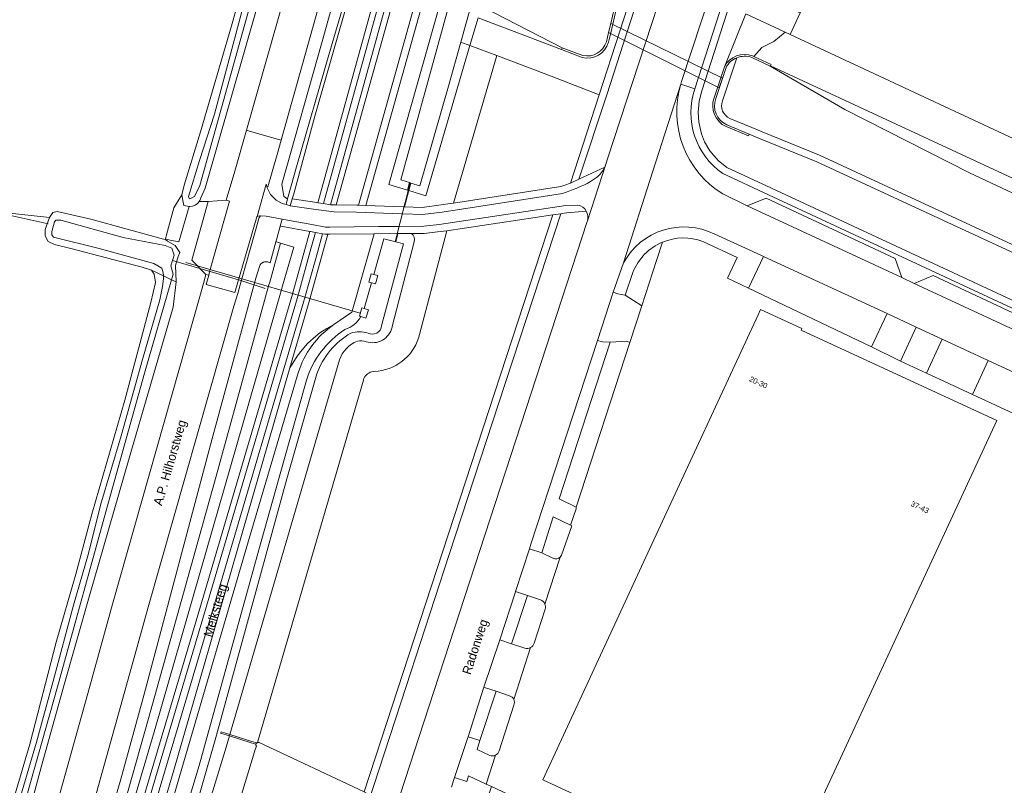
# Model space of a CAD drawing. Header units: metres. Extents: x 151448 to 154749, y 463108 to 465296.
# Tile 96 of 256: x 152185 to 152323, y 464355 to 464462. Entities that reach past the tile are written whole.
import ezdxf
from ezdxf.enums import TextEntityAlignment as Align

# ---------------------------------------------------------------- set-up
doc = ezdxf.new("R2010")
doc.units = ezdxf.units.M
for name, color, linetype, lineweight in [('B-PV-GK-BESCHOEIING-G', 253, 'Continuous', 9), ('B-PV-GK-KADEMUUR-GV', 253, 'Continuous', 9), ('B-PV-GR-BEPLANTING_CULTUUR_BODEMBEDEKKER-GV', 253, 'Continuous', 9), ('B-PV-GR-BEPLANTING_CULTUUR_BOSPLANTSOEN-GV', 253, 'Continuous', 9), ('B-PV-GR-GRAS-GV', 253, 'Continuous', 9), ('B-PV-GR-GROENVOORZIENING-GV', 253, 'Continuous', 9), ('B-PV-IE-TERREINAFSCHEIDING_KUNSTMATIG_MUUR-GV', 253, 'Continuous', 9), ('B-PV-KW-KUNSTWERK_DUIKER-G', 253, 'Continuous', 9), ('B-PV-KW-KUNSTWERK_DUIKER-GV', 253, 'Continuous', 9), ('B-PV-KW-KUNSTWERK_STUW-GV', 253, 'Continuous', 9), ('B-PV-OG-BEBOUWING-GV', 1, 'Continuous', 9), ('B-PV-OG-BEBOUWING-T18', 2, 'Continuous', 9), ('B-PV-OG-TERREIN_BEGROEID-GV', 253, 'Continuous', 9), ('B-PV-OG-TERREIN_ERF-GV', 253, 'Continuous', 9), ('B-PV-OG-TERREIN_OEVER-GV', 253, 'Continuous', 9), ('B-PV-OG-TOPOGRAFIE-T18', 2, 'Continuous', 9), ('B-PV-OG-WATER-GV', 253, 'Continuous', 9), ('B-PV-OG-WATER_SLOOT-GV', 253, 'Continuous', 9), ('B-PV-VH-GESLOTENVERHARDING-GV', 253, 'Continuous', 9), ('B-PV-VH-GESLOTENVERHARDING_ASFALT-GV', 253, 'Continuous', 9), ('B-PV-VH-ONVERHARD_ZAND-GV', 253, 'Continuous', 9), ('B-PV-VH-OPENVERHARDING_BETONSTRAATSTEEN-GV', 253, 'Continuous', 9), ('B-PV-VH-OPENVERHARDING_TEGEL-GV', 253, 'Continuous', 9)]:
    doc.layers.add(name, color=color, linetype=linetype, lineweight=lineweight)
doc.styles.add('Drong', font='txt', dxfattribs={"height": 1.8})

msp = doc.modelspace()

# ---------------------------------------------------------------- linework, layer by layer
at = {"layer": 'B-PV-GK-BESCHOEIING-G', "flags": 128}
for points in [[(152289.968, 464455.548), (152396.611, 464406.058), (152436.751, 464387.284), (152483.336, 464365.871), (152566.746, 464326.864)], [(152352.594, 464416.046), (152336.703, 464423.453), (152296.434, 464442.107), (152288.413, 464445.387), (152286.996, 464445.957)]]:
    msp.add_lwpolyline(points, dxfattribs=at)
at = {"layer": 'B-PV-GK-KADEMUUR-GV'}
for points in [[(152287.459, 464456.909, 0.3793961), (152283.506, 464455.397)], [(152283.737, 464455.299, -0.1770181), (152285.238, 464456.651)], [(152285.238, 464456.651, -0.1865271), (152287.361, 464456.679)], [(152282.067, 464451.045, 0.3930757), (152283.755, 464447.034)], [(152283.855, 464447.264, -0.3936238), (152282.303, 464450.962)]]:
    msp.add_lwpolyline(points, format="xyb", dxfattribs=at)
at = {"layer": 'B-PV-GK-KADEMUUR-GV', "flags": 128}
for points in [[(152287.361, 464456.679), (152289.929, 464455.466), (152289.968, 464455.548), (152290.036, 464455.692), (152287.624, 464456.831), (152287.459, 464456.909)], [(152283.506, 464455.397), (152282.067, 464451.045)], [(152282.303, 464450.962), (152283.737, 464455.299)], [(152283.755, 464447.034), (152286.9, 464445.726), (152286.996, 464445.957), (152283.855, 464447.264)]]:
    msp.add_lwpolyline(points, dxfattribs=at)
at = {"layer": 'B-PV-GR-BEPLANTING_CULTUUR_BODEMBEDEKKER-GV', "flags": 128}
msp.add_lwpolyline([(152308.139, 464414.261), (152310.343, 464419.012), (152306.255, 464420.892), (152304.063, 464416.233)], close=True, dxfattribs=at)
for points in [[(152320.413, 464414.337), (152318.191, 464409.611), (152330.402, 464403.953), (152330.84, 464404.851)], [(152329.61, 464410.088), (152320.413, 464414.337)]]:
    msp.add_lwpolyline(points, dxfattribs=at)
at = {"layer": 'B-PV-GR-BEPLANTING_CULTUUR_BOSPLANTSOEN-GV', "flags": 128}
for points in [[(152229.204, 464436.1), (152232.094, 464436.052), (152232.347, 464436.048), (152250.244, 464500), (152305.262, 464694.162), (152307.293, 464707.156), (152309.94, 464717.612), (152310.936, 464721.307), (152311.877, 464724.797), (152308.355, 464725.967), (152307.21, 464721.719), (152307.791, 464719.836), (152308.171, 464716.641), (152307.907, 464712.757), (152307.304, 464709.742), (152306.245, 464706.413), (152304.413, 464703.235), (152303.426, 464701.33), (152302.211, 464694.06), (152299.388, 464683.202), (152273.885, 464594.142), (152261.272, 464549.337), (152247.115, 464500.151), (152247.073, 464500)], [(152239.473, 464439.201), (152239.203, 464438.137), (152236.572, 464438.956), (152244.41, 464466.621), (152253.599, 464499.875), (152253.634, 464500), (152253.669, 464500.125), (152254.589, 464503.455), (152258.868, 464518.106), (152288.099, 464619.924), (152311.136, 464700.546), (152312.597, 464705.644), (152308.25, 464706.883), (152306.227, 464693.946), (152278.587, 464596.477), (152263.55, 464543.267), (152251.193, 464499.731), (152233.375, 464436.008), (152238.57, 464435.83), (152238.79, 464435.823), (152239.368, 464438.086), (152239.639, 464439.148)], [(152229.204, 464436.1), (152247.073, 464500), (152247.115, 464500.151), (152261.272, 464549.337), (152273.885, 464594.142), (152299.388, 464683.202), (152302.211, 464694.06), (152303.426, 464701.33), (152303.398, 464701.276), (152302.458, 464698.782), (152301.87, 464696.393), (152300.903, 464693.344), (152300.2, 464691.235), (152298.04, 464682.704), (152293.142, 464665.81), (152282.752, 464629.086), (152269.389, 464582.006), (152257.799, 464540.777), (152245.968, 464499.471), (152228.431, 464436.122), (152228.501, 464436.112), (152228.943, 464436.104)], [(152245.603, 464436.351), (152260.624, 464438.656), (152261.183, 464438.845), (152261.963, 464439.137), (152265.993, 464451.449), (152259.281, 464454.083), (152251.67, 464456.952)]]:
    msp.add_lwpolyline(points, close=True, dxfattribs=at)
for points in [[(152250.739, 464534.072), (152226.235, 464448.489), (152223.274, 464437.63), (152223.066, 464436.933), (152226.514, 464436.412), (152226.634, 464436.394), (152244.242, 464500)], [(152218.444, 464360.936), (152233.14, 464354.06), (152244.06, 464387.564), (152259.507, 464434.698), (152244.679, 464432.488), (152240.889, 464417.97)], [(152228.895, 464419.358), (152227.893, 464418.815), (152226.941, 464418.188), (152226.046, 464417.482), (152225.215, 464416.703), (152224.453, 464415.855), (152223.766, 464414.945), (152223.16, 464413.98), (152222.746, 464413.322), (152206.417, 464356.756), (152198.6, 464330.431), (152175.642, 464250.679)], [(152235.098, 464412.874), (152234.492, 464412.823), (152234.169, 464412.764)], [(152148.533, 464154.185), (152149.117, 464156.302), (152151.05, 464162.565), (152156.613, 464181.055), (152160.066, 464192.804), (152166.712, 464214.902), (152169.493, 464224.266), (152172.126, 464233.48), (152176.983, 464250.12), (152198.363, 464325.341), (152207.313, 464356.226), (152217.052, 464389.467), (152223.906, 464412.602)], [(152233.013, 464411.614), (152218.187, 464360.939)], [(152233.401, 464353.938), (152233.14, 464354.06), (152218.444, 464360.936)], [(152218.046, 464360.448), (152217.902, 464359.972), (152217.671, 464359.181), (152211.561, 464339.138), (152205.235, 464318.627), (152219.973, 464313.805), (152232.963, 464353.509), (152233.162, 464353.417)]]:
    msp.add_lwpolyline(points, dxfattribs=at)
at = {"layer": 'B-PV-GR-BEPLANTING_CULTUUR_BOSPLANTSOEN-GV'}
for points in [[(152223.906, 464412.602, -0.1727511), (152228.895, 464419.358)], [(152240.889, 464417.97, -0.3114755), (152235.098, 464412.874)], [(152234.169, 464412.764, 0.2575894), (152233.013, 464411.614)], [(152217.996, 464360.72, 0.2283363), (152218.046, 464360.448)], [(152218.107, 464360.891, 0.1700593), (152217.996, 464360.72)], [(152218.187, 464360.939, 0.0772069), (152218.107, 464360.891)], [(152218.444, 464360.936, 0.2140244), (152218.187, 464360.939)], [(152218.187, 464360.939, -0.2140244), (152218.444, 464360.936)]]:
    msp.add_lwpolyline(points, format="xyb", dxfattribs=at)
at = {"layer": 'B-PV-GR-GRAS-GV', "flags": 128}
for points in [[(152160.363, 464486.216), (152149.04, 464446.497), (152156.008, 464444.44), (152174.797, 464439.44), (152180.535, 464437.943), (152182.835, 464437.041), (152183.25, 464436.161), (152183.124, 464434.974), (152189.098, 464434.347), (152189.604, 464435.05), (152190.194, 464435.179), (152194.89, 464434.097), (152205.044, 464431.305), (152205.342, 464431.251), (152205.361, 464431.329), (152205.496, 464431.896), (152206.525, 464435.689), (152207.645, 464437.5), (152207.938, 464438.837), (152210.219, 464446.321), (152214.587, 464461.101), (152219.72, 464479.361)], [(152182.549, 464347.754), (152186.366, 464360.729), (152190.035, 464374.996), (152192.796, 464384.498), (152195.048, 464392.878), (152199.675, 464408.821), (152203.294, 464422.466), (152203.946, 464425.251), (152203.764, 464426.415), (152203.393, 464426.947), (152202.085, 464427.401), (152192.109, 464429.98), (152189.807, 464430.565), (152188.922, 464430.983), (152188.493, 464431.758), (152188.489, 464432.649), (152189.098, 464434.347), (152183.124, 464434.974)]]:
    msp.add_lwpolyline(points, dxfattribs=at)
at = {"layer": 'B-PV-GR-GROENVOORZIENING-GV', "flags": 128}
for points in [[(152227.828, 464467.593), (152221.499, 464445.122), (152220.938, 464443.131), (152219.671, 464438.606), (152219.503, 464438.675), (152219.547, 464438.463), (152220.042, 464437.527), (152220.839, 464436.774), (152221.639, 464436.289), (152222.2, 464436.129), (152222.253, 464436.322), (152222.416, 464436.914), (152221.875, 464437.272), (152221.607, 464438.97), (152227.246, 464458.908), (152233.404, 464481.004)], [(152189.07, 464321.412), (152199.072, 464355.819), (152202.363, 464367.713), (152211.82, 464403.244), (152217.963, 464425.839), (152218.542, 464427.627), (152218.583, 464427.699), (152218.631, 464427.767), (152218.683, 464427.831), (152218.742, 464427.89), (152218.805, 464427.943), (152218.872, 464427.992), (152218.943, 464428.034), (152219.018, 464428.07), (152219.095, 464428.1), (152219.175, 464428.123), (152219.256, 464428.139), (152219.265, 464428.14), (152219.338, 464428.148), (152219.421, 464428.15), (152219.504, 464428.145), (152219.586, 464428.133), (152219.666, 464428.114), (152219.745, 464428.088), (152219.821, 464428.056), (152219.894, 464428.017), (152219.964, 464427.972), (152220.776, 464430.934), (152220.848, 464431.195), (152221.375, 464433.116), (152221.64, 464434.085), (152219.399, 464434.535), (152218.637, 464434.554), (152218.456, 464434.351), (152215.93, 464425.417), (152215.434, 464423.718), (152214.911, 464421.93), (152203.031, 464380.176), (152199.565, 464367.79), (152191.581, 464339.259)]]:
    msp.add_lwpolyline(points, dxfattribs=at)
at = {"layer": 'B-PV-IE-TERREINAFSCHEIDING_KUNSTMATIG_MUUR-GV', "flags": 128}
for points in [[(152268.092, 464463.469), (152267.607, 464461.426), (152267.313, 464460.189), (152267.006, 464458.898)], [(152267.301, 464458.829), (152267.61, 464460.128), (152267.9, 464461.349), (152268.39, 464463.41)], [(152263.716, 464456.966), (152260.828, 464458.054), (152260.732, 464457.811), (152263.628, 464456.675)]]:
    msp.add_lwpolyline(points, dxfattribs=at)
at = {"layer": 'B-PV-IE-TERREINAFSCHEIDING_KUNSTMATIG_MUUR-GV'}
for points in [[(152263.628, 464456.675, 0.394851), (152267.301, 464458.829)], [(152267.006, 464458.898, -0.3909899), (152263.716, 464456.966)]]:
    msp.add_lwpolyline(points, format="xyb", dxfattribs=at)
at = {"layer": 'B-PV-KW-KUNSTWERK_DUIKER-G', "flags": 128}
for points in [[(152237.461, 464430.948), (152239.556, 464439.174)], [(152182.201, 464434.947), (152188.923, 464433.438)], [(152206.32, 464428.311), (152215.861, 464425.532), (152219.294, 464424.388)], [(152208.171, 464428.035), (152232.577, 464420.97)], [(152214.347, 464362.064), (152213.108, 464362.451), (152213.05, 464362.272), (152214.294, 464361.882)], [(152217.435, 464361.101), (152214.347, 464362.064)], [(152214.294, 464361.882), (152217.343, 464360.925)], [(152217.343, 464360.925), (152217.997, 464360.72)], [(152218.108, 464360.891), (152217.435, 464361.101)]]:
    msp.add_lwpolyline(points, dxfattribs=at)
at = {"layer": 'B-PV-KW-KUNSTWERK_DUIKER-GV', "flags": 128}
msp.add_lwpolyline([(152267.607, 464461.426), (152267.313, 464460.189), (152282.794, 464452.446), (152283.243, 464453.804)], close=True, dxfattribs=at)
at = {"layer": 'B-PV-KW-KUNSTWERK_STUW-GV', "flags": 128}
for points in [[(152234.134, 464425.202), (152234.691, 464425.037), (152235.035, 464426.203), (152234.464, 464426.372), (152234.105, 464426.478), (152233.761, 464425.312)], [(152233.122, 464421.619), (152232.797, 464421.715), (152232.453, 464420.549), (152232.68, 464420.482), (152233.383, 464420.274), (152233.727, 464421.44)]]:
    msp.add_lwpolyline(points, close=True, dxfattribs=at)
at = {"layer": 'B-PV-OG-BEBOUWING-GV', "flags": 128}
for points in [[(152296.573, 464468.207), (152294.537, 464463.833), (152294.115, 464462.926), (152292.71, 464459.91), (152325.395, 464444.691), (152350.621, 464499.003), (152344.983, 464501.622), (152345.823, 464503.431), (152342.047, 464505.185), (152341.206, 464503.377), (152318.006, 464514.155), (152312.409, 464502.109), (152307.935, 464492.477), (152307.885, 464492.5)], [(152273.373, 464388.653), (152258.11, 464355.72), (152291.24, 464340.401), (152298.867, 464356.86), (152306.369, 464373.049), (152321.62, 464405.96), (152294.23, 464418.58), (152294.33, 464418.8), (152288.575, 464421.455), (152288.234, 464420.719)]]:
    msp.add_lwpolyline(points, close=True, dxfattribs=at)
at = {"layer": 'B-PV-OG-TERREIN_BEGROEID-GV', "flags": 128}
for points in [[(152232.9, 464473.14), (152228.076, 464456.719), (152223.735, 464441.726), (152222.416, 464436.914), (152222.253, 464436.322), (152222.2, 464436.129), (152222.778, 464435.965), (152223.066, 464436.933), (152223.274, 464437.63), (152226.235, 464448.489), (152250.739, 464534.072)], [(152266.933, 464441.766), (152267.227, 464442.666), (152293.391, 464522.65), (152296.649, 464532.609), (152293.714, 464533.377), (152290.537, 464523.685), (152283.08, 464501.06), (152267.061, 464451.491), (152263.156, 464439.674), (152266.772, 464441.364)], [(152244.242, 464500), (152226.634, 464436.394), (152227.437, 464436.272), (152245.02, 464499.787)], [(152263.628, 464456.675), (152260.732, 464457.811), (152249.05, 464462.215), (152247.917, 464458.367), (152251.67, 464456.952), (152259.281, 464454.083), (152265.993, 464451.449), (152271.673, 464469.015), (152265.45, 464471.443), (152261.414, 464474.051), (152257.526, 464471.802), (152263.621, 464467.862), (152266.905, 464466.581)], [(152284.556, 464467.809), (152284.299, 464467.658), (152279.388, 464452.325)], [(152283.306, 464440.48), (152289.662, 464437.516), (152384.435, 464393.482), (152458.559, 464359.042), (152483.633, 464347.374), (152557.858, 464312.834), (152568.941, 464307.687), (152571.937, 464313.561), (152578.161, 464327.316), (152577.25, 464327.727), (152568.488, 464309), (152558.28, 464313.741), (152458.981, 464359.949), (152290.084, 464438.423), (152283.842, 464441.334), (152282.652, 464442.305), (152281.476, 464443.651), (152280.73, 464444.909), (152280.302, 464446.035), (152279.919, 464447.648), (152279.836, 464449.03), (152279.971, 464450.61), (152280.348, 464452.045), (152285.095, 464466.864)], [(152268.39, 464463.41), (152267.9, 464461.349), (152267.61, 464460.128), (152267.301, 464458.829)], [(152287.459, 464456.909), (152287.624, 464456.831), (152288.756, 464458.065), (152290.434, 464458.904), (152292.006, 464460.238), (152286.511, 464462.797), (152283.506, 464455.397)], [(152266.772, 464441.364), (152263.156, 464439.674), (152261.963, 464439.137), (152261.183, 464438.845), (152260.624, 464438.656), (152245.603, 464436.351)], [(152264.796, 464439.348), (152265.606, 464439.901)], [(152245.603, 464436.351), (152245.139, 464436.279), (152243.883, 464436.086), (152241.251, 464435.738), (152238.79, 464435.823), (152238.57, 464435.83), (152233.375, 464436.008), (152232.347, 464436.048), (152232.094, 464436.052), (152229.204, 464436.1), (152228.943, 464436.104), (152228.501, 464436.112), (152228.431, 464436.122), (152227.437, 464436.272), (152226.634, 464436.394), (152226.514, 464436.412), (152223.066, 464436.933), (152222.778, 464435.965), (152226.376, 464435.461), (152228.926, 464435.104), (152232.069, 464435.052), (152238.365, 464434.836), (152238.536, 464434.831), (152241.3, 464434.736), (152244.025, 464435.096), (152260.862, 464437.681)], [(152264.195, 464435.209), (152261.454, 464434.988), (152261.112, 464434.934), (152260.615, 464434.862), (152251.964, 464408.423), (152245.01, 464387.252), (152239.01, 464368.796), (152210.838, 464282.669)], [(152263.007, 464436.069), (152261.35, 464435.984), (152243.631, 464433.344), (152241.456, 464433.11), (152238.089, 464433.079), (152237.918, 464433.078), (152236.196, 464433.062), (152235.11, 464433.052), (152228.335, 464432.99), (152227.724, 464432.984), (152225.787, 464433.334), (152222.412, 464433.945), (152221.64, 464434.085), (152221.375, 464433.116), (152221.455, 464433.102), (152225.519, 464432.366), (152225.609, 464432.35), (152226.316, 464432.222), (152227.302, 464432.044), (152227.639, 464431.983), (152228.055, 464431.987), (152228.344, 464431.99), (152234.522, 464432.046), (152237.833, 464432.077), (152238.098, 464432.079), (152239.741, 464432.094), (152241.514, 464432.11), (152243.758, 464432.352), (152244.679, 464432.488), (152259.507, 464434.698), (152260.615, 464434.862), (152261.112, 464434.934), (152261.454, 464434.988), (152264.195, 464435.209)], [(152210.838, 464282.669), (152239.01, 464368.796), (152245.01, 464387.252), (152251.964, 464408.423), (152260.615, 464434.862), (152259.507, 464434.698), (152244.06, 464387.564), (152233.14, 464354.06)], [(152241.482, 464363.785), (152264.31, 464433.748), (152264.351, 464433.874)], [(152143.182, 464145.985), (152147.181, 464160.4), (152162.481, 464213.477), (152168.245, 464233.306), (152173.279, 464250.453), (152200.266, 464343.647), (152211.435, 464381.271), (152223.891, 464423.476), (152223.939, 464423.641), (152225.595, 464429.61), (152226.316, 464432.222), (152225.609, 464432.35), (152225.519, 464432.366), (152223.144, 464423.788), (152223.097, 464423.627), (152210.642, 464381.423), (152199.472, 464343.798), (152172.485, 464250.603), (152161.687, 464213.626), (152146.386, 464160.546), (152145.031, 464155.662), (152144.135, 464152.435), (152142.703, 464146.47)], [(152172.485, 464250.603), (152199.472, 464343.798), (152210.642, 464381.423), (152223.097, 464423.627), (152223.144, 464423.788), (152225.519, 464432.366), (152221.455, 464433.102), (152221.375, 464433.116), (152220.848, 464431.195), (152220.776, 464430.934), (152220.858, 464430.911), (152221.423, 464430.748), (152223.303, 464430.175), (152221.702, 464424.761), (152221.555, 464424.25), (152221.507, 464424.086), (152203.967, 464363.229), (152170.757, 464250.744)], [(152240.889, 464417.97), (152244.679, 464432.488), (152243.758, 464432.352), (152241.514, 464432.11), (152239.741, 464432.094)], [(152175.642, 464250.679), (152198.6, 464330.431), (152206.417, 464356.756), (152222.746, 464413.322), (152225.52, 464422.929), (152225.565, 464423.084), (152228.055, 464431.987), (152227.639, 464431.983), (152227.302, 464432.044), (152226.582, 464429.432), (152224.926, 464423.463), (152224.878, 464423.298), (152212.422, 464381.093), (152201.253, 464343.469), (152174.266, 464250.275), (152169.232, 464233.127), (152163.468, 464213.299), (152148.168, 464160.221), (152144.046, 464145.365)], [(152240.134, 464430.913), (152237.053, 464419.115), (152237.025, 464419.011)], [(152270.706, 464426.644), (152269.643, 464423.46), (152271.957, 464421.961), (152274.02, 464428.3), (152274.862, 464430.888)], [(152170.757, 464250.744), (152203.967, 464363.229), (152221.507, 464424.086), (152221.555, 464424.25), (152221.702, 464424.761), (152223.303, 464430.175), (152221.423, 464430.748), (152219.914, 464425.307), (152219.766, 464424.77), (152219.719, 464424.601), (152212.416, 464398.159), (152202.979, 464364.294), (152198.929, 464349.985), (152169.716, 464250.56)], [(152229.668, 464414.422), (152214.347, 464362.064), (152214.294, 464361.882), (152213.835, 464360.313), (152207.736, 464340.307), (152186.176, 464270.408), (152186.832, 464269.673), (152189.189, 464269.034), (152189.973, 464269.147), (152190.03, 464269.332), (152190.308, 464270.232)], [(152234.169, 464412.764), (152234.492, 464412.823), (152235.098, 464412.874)], [(152218.187, 464360.939), (152233.013, 464411.614)], [(152260.71, 464387.15), (152262.19, 464391.26), (152261.992, 464391.352), (152259.56, 464392.48), (152257.953, 464387.473), (152259.53, 464386.7)], [(152257.78, 464380.89), (152255.96, 464381.49), (152253.755, 464374.755), (152255.6, 464374.15)], [(152256.89, 464374.84), (152258.431, 464379.57)], [(152253.47, 464367.49), (152251.57, 464368.125), (152249.319, 464361.223), (152248.92, 464360), (152250.72, 464359.141)], [(152251.99, 464359.78), (152254.06, 464366.18)], [(152215.095, 464283.064), (152218.422, 464293.111), (152241.482, 464363.785)], [(152190.308, 464270.232), (152199.339, 464299.512), (152205.235, 464318.627), (152211.561, 464339.138), (152217.671, 464359.181), (152217.902, 464359.972), (152218.046, 464360.448)]]:
    msp.add_lwpolyline(points, dxfattribs=at)
for points in [[(152265.993, 464451.449), (152261.963, 464439.137), (152263.156, 464439.674), (152267.061, 464451.491), (152283.08, 464501.06), (152290.537, 464523.685), (152293.714, 464533.377), (152292.745, 464533.631), (152289.581, 464523.979), (152282.057, 464501.148), (152271.673, 464469.015)], [(152238.79, 464435.823), (152241.251, 464435.738), (152243.883, 464436.086), (152245.139, 464436.279), (152245.603, 464436.351), (152251.67, 464456.952), (152247.917, 464458.367), (152241.73, 464437.351), (152239.368, 464438.086)], [(152205.984, 464431.183), (152207.198, 464430.93), (152208.64, 464435.882), (152207.919, 464435.997), (152207.742, 464436.711), (152207.645, 464437.5), (152206.525, 464435.689), (152205.496, 464431.896), (152205.361, 464431.329)], [(152234.522, 464432.046), (152228.344, 464431.99), (152228.055, 464431.987), (152225.565, 464423.084), (152225.52, 464422.929), (152222.746, 464413.322), (152223.16, 464413.98), (152223.766, 464414.945), (152224.453, 464415.855), (152225.215, 464416.703), (152226.046, 464417.482), (152226.941, 464418.188), (152227.893, 464418.815), (152228.895, 464419.358), (152231.383, 464421.099), (152231.529, 464421.546)], [(152270.299, 464416.867), (152269.88, 464417.05), (152267.53, 464416.89), (152260.39, 464394.99), (152262.8, 464393.83)]]:
    msp.add_lwpolyline(points, close=True, dxfattribs=at)
at = {"layer": 'B-PV-OG-TERREIN_BEGROEID-GV'}
for points in [[(152267.301, 464458.829, -0.394851), (152263.628, 464456.675)], [(152283.506, 464455.397, -0.3793961), (152287.459, 464456.909)], [(152279.388, 464452.325, 0.3381999), (152283.306, 464440.48)], [(152265.606, 464439.901, 0.1213798), (152266.772, 464441.364)], [(152266.772, 464441.364, 0.0270151), (152266.933, 464441.766)], [(152260.862, 464437.681, 0.0440389), (152264.796, 464439.348)], [(152264.195, 464435.209, 0.2206733), (152263.007, 464436.069)], [(152264.351, 464433.874, 0.2007217), (152264.195, 464435.209)], [(152239.741, 464432.094, -0.3140246), (152240.134, 464430.913)], [(152274.862, 464430.888, 0.2026193), (152270.706, 464426.644)], [(152237.025, 464419.011, -0.4461411), (152233.402, 464416.975)], [(152232.181, 464417.056, 0.2177906), (152229.668, 464414.422)], [(152233.402, 464416.975, 0.1597086), (152232.181, 464417.056)], [(152235.098, 464412.874, 0.3114755), (152240.889, 464417.97)], [(152233.013, 464411.614, -0.2575894), (152234.169, 464412.764)], [(152259.53, 464386.7, 0.3259016), (152260.533, 464386.877)], [(152260.533, 464386.877, 0.0928984), (152260.71, 464387.15)], [(152258.394, 464380.313, 0.2091012), (152257.78, 464380.89)], [(152258.431, 464379.57, 0.1817144), (152258.394, 464380.313)], [(152256.386, 464374.222, 0.2032834), (152256.89, 464374.84)], [(152255.6, 464374.15, 0.2009632), (152256.386, 464374.222)], [(152254.057, 464366.966, 0.2134011), (152253.47, 464367.49)], [(152254.06, 464366.18, 0.2124652), (152254.057, 464366.966)], [(152218.046, 464360.448, -0.2283363), (152217.996, 464360.72)], [(152217.996, 464360.72, -0.1700593), (152218.107, 464360.891)], [(152218.107, 464360.891, -0.0772069), (152218.187, 464360.939)], [(152250.72, 464359.141, 0.2060162), (152251.482, 464359.172)], [(152251.482, 464359.172, 0.216871), (152251.99, 464359.78)]]:
    msp.add_lwpolyline(points, format="xyb", dxfattribs=at)
at = {"layer": 'B-PV-OG-TERREIN_ERF-GV', "flags": 128}
for points in [[(152274.862, 464430.888), (152274.02, 464428.3), (152271.957, 464421.961), (152270.299, 464416.867), (152262.8, 464393.83), (152262.76, 464393.6), (152261.992, 464391.352), (152262.19, 464391.26), (152260.71, 464387.15)], [(152330.402, 464403.953), (152318.191, 464409.611), (152311.774, 464412.583), (152308.139, 464414.261), (152304.063, 464416.233), (152286.9, 464424.43), (152283.966, 464425.831), (152285.31, 464428.76), (152280.51, 464430.98)], [(152260.533, 464386.877), (152258.394, 464380.313)], [(152258.431, 464379.57), (152256.89, 464374.84)], [(152256.386, 464374.222), (152254.057, 464366.966)], [(152254.06, 464366.18), (152251.99, 464359.78)], [(152251.482, 464359.172), (152250.196, 464355.147), (152250.929, 464354.806), (152254.712, 464353.043), (152290.3, 464336.46), (152267.491, 464287.659), (152265.059, 464281.642), (152263.794, 464278.9), (152257.748, 464265.797), (152280.21, 464255.48), (152283.383, 464254.005)]]:
    msp.add_lwpolyline(points, dxfattribs=at)
at = {"layer": 'B-PV-OG-TERREIN_ERF-GV'}
for points in [[(152280.51, 464430.98, 0.1919273), (152274.862, 464430.888)], [(152260.71, 464387.15, -0.0928984), (152260.533, 464386.877)], [(152258.394, 464380.313, -0.1817144), (152258.431, 464379.57)], [(152256.89, 464374.84, -0.2032834), (152256.386, 464374.222)], [(152254.057, 464366.966, -0.2124652), (152254.06, 464366.18)], [(152251.99, 464359.78, -0.216871), (152251.482, 464359.172)]]:
    msp.add_lwpolyline(points, format="xyb", dxfattribs=at)
at = {"layer": 'B-PV-OG-TERREIN_ERF-GV', "flags": 128}
msp.add_lwpolyline([(152291.24, 464340.401), (152258.11, 464355.72), (152273.373, 464388.653), (152288.234, 464420.719), (152288.575, 464421.455), (152294.33, 464418.8), (152294.23, 464418.58), (152321.62, 464405.96), (152306.369, 464373.049), (152298.867, 464356.86)], close=True, dxfattribs=at)
at = {"layer": 'B-PV-OG-TERREIN_OEVER-GV', "flags": 128}
for points in [[(152312.597, 464705.644), (152311.136, 464700.546), (152288.099, 464619.924), (152258.868, 464518.106), (152254.589, 464503.455), (152253.669, 464500.125), (152253.634, 464500), (152253.599, 464499.875), (152244.41, 464466.621), (152236.572, 464438.956), (152239.203, 464438.137), (152239.473, 464439.201), (152238.235, 464439.591), (152254.877, 464500), (152255.908, 464503.744), (152278.893, 464584.127), (152313.528, 464705.378)], [(152208.577, 464437.273), (152210.082, 464442.299), (152212.194, 464448.792), (152215.003, 464459.229), (152216.825, 464466.167), (152218.095, 464471.255), (152219.418, 464475.81), (152220.899, 464481.308), (152222.684, 464487.54), (152225.943, 464498.679), (152228.183, 464506.026), (152229.381, 464509.993), (152229.59, 464510.226), (152229.93, 464510.194), (152230.089, 464509.337), (152229.702, 464507.681), (152220.803, 464477.084), (152210.136, 464438.806), (152209.392, 464437.252), (152208.757, 464436.92), (152208.632, 464436.978)], [(152246.641, 464458.847), (152247.917, 464458.367), (152249.05, 464462.215), (152260.732, 464457.811), (152260.828, 464458.054), (152248.232, 464464.501)], [(152247.917, 464458.367), (152246.641, 464458.847), (152244.911, 464452.696), (152240.919, 464438.745), (152239.639, 464439.148), (152239.368, 464438.086), (152241.73, 464437.351)], [(152566.643, 464326.636), (152566.746, 464326.864), (152483.336, 464365.871), (152436.751, 464387.284), (152396.611, 464406.058), (152289.968, 464455.548), (152289.929, 464455.466), (152300.354, 464449.418), (152317.808, 464440.551), (152336.677, 464431.717), (152355.332, 464423.002), (152372.857, 464415.578), (152391.01, 464407.045), (152411.32, 464397.485), (152411.227, 464397.462), (152438.121, 464385.6), (152470.198, 464370.172), (152488.191, 464361.515), (152506.633, 464352.732), (152525.2, 464344.029), (152550.183, 464332.717)], [(152206.823, 464425.327), (152206.734, 464427.608), (152207.129, 464428.885), (152207.329, 464429.426), (152206.687, 464430.411), (152205.626, 464431.03), (152205.342, 464431.251), (152205.044, 464431.305), (152194.89, 464434.097), (152190.194, 464435.179), (152189.604, 464435.05), (152189.098, 464434.347), (152188.489, 464432.649), (152188.493, 464431.758), (152188.922, 464430.983), (152189.807, 464430.565), (152192.109, 464429.98), (152202.085, 464427.401), (152203.393, 464426.947), (152205.04, 464426.169), (152205.002, 464426.6), (152204.838, 464427.248), (152203.727, 464427.906), (152196.049, 464429.977), (152189.656, 464431.603), (152189.444, 464431.906), (152189.45, 464432.38), (152189.81, 464433.71), (152189.985, 464433.966), (152190.717, 464433.957), (152199.416, 464431.548), (152205.304, 464430.4), (152206.211, 464430.036), (152206.557, 464429.067), (152206.084, 464427.555), (152206.392, 464426.417), (152206.168, 464425.636)]]:
    msp.add_lwpolyline(points, close=True, dxfattribs=at)
for points in [[(152210.271, 464437.057), (152210.87, 464438.417), (152221.878, 464476.817), (152231.029, 464508.495), (152230.969, 464510.55), (152230.28, 464511.864), (152229.965, 464511.673), (152228.779, 464510.957), (152227.656, 464507.566), (152225.807, 464500.908), (152219.72, 464479.361), (152214.587, 464461.101), (152210.219, 464446.321), (152207.938, 464438.837), (152207.645, 464437.5), (152207.742, 464436.711), (152207.919, 464435.997), (152208.64, 464435.882), (152208.722, 464435.869), (152208.727, 464435.869)], [(152292.71, 464459.91), (152294.115, 464462.926), (152285.823, 464466.588), (152285.095, 464466.864), (152280.348, 464452.045), (152279.971, 464450.61), (152279.836, 464449.03), (152279.919, 464447.648), (152280.302, 464446.035), (152280.73, 464444.909), (152281.476, 464443.651), (152282.652, 464442.305), (152283.842, 464441.334), (152290.084, 464438.423), (152458.981, 464359.949), (152558.28, 464313.741), (152568.488, 464309), (152577.25, 464327.727), (152573.82, 464329.275), (152572.099, 464330.052), (152570.129, 464325.337)], [(152282.067, 464451.045), (152283.506, 464455.397), (152286.511, 464462.797), (152292.006, 464460.238), (152292.71, 464459.91)], [(152325.395, 464444.691), (152292.71, 464459.91), (152292.006, 464460.238), (152290.434, 464458.904), (152288.756, 464458.065), (152287.624, 464456.831), (152290.036, 464455.692), (152289.968, 464455.548), (152396.611, 464406.058)], [(152565.498, 464315.909), (152561.578, 464317.796), (152548.414, 464323.396), (152532.93, 464330.387), (152526.84, 464333.268), (152522.861, 464335.374), (152512.337, 464339.564), (152513.182, 464341.377), (152467.579, 464362.617), (152464.949, 464363.842), (152433.395, 464378.476), (152394.399, 464396.561), (152352.594, 464416.046), (152336.703, 464423.453), (152296.434, 464442.107), (152288.413, 464445.387), (152286.996, 464445.957), (152286.9, 464445.726), (152283.755, 464447.034)], [(152232.68, 464420.482), (152232.453, 464420.549), (152232.797, 464421.715), (152233.122, 464421.619), (152234.134, 464425.202), (152233.761, 464425.312), (152234.105, 464426.478), (152234.464, 464426.372), (152235.874, 464431.364), (152237.383, 464430.968), (152237.539, 464430.927), (152237.833, 464432.077), (152234.522, 464432.046), (152231.529, 464421.546), (152231.383, 464421.099), (152228.895, 464419.358)], [(152239.741, 464432.094), (152238.098, 464432.079), (152237.833, 464432.077), (152237.539, 464430.927), (152238.646, 464430.636), (152235.557, 464419.206)], [(152237.025, 464419.011), (152237.053, 464419.115), (152240.134, 464430.913)], [(152184.449, 464351.347), (152187.318, 464360.995), (152189.614, 464369.532), (152192.451, 464380.127), (152194.56, 464387.375), (152196.233, 464394.111), (152199.145, 464403.802), (152202.113, 464414.482), (152204.536, 464422.845), (152204.936, 464424.664), (152205.078, 464425.739), (152205.04, 464426.169), (152203.393, 464426.947), (152203.764, 464426.415), (152203.946, 464425.251), (152203.294, 464422.466), (152199.675, 464408.821), (152195.048, 464392.878), (152192.796, 464384.498), (152190.035, 464374.996), (152186.366, 464360.729), (152182.549, 464347.754)], [(152183.419, 464340.626), (152187.971, 464357.512), (152191.213, 464369.223), (152194.655, 464381.31), (152200.162, 464400.385), (152206.405, 464421.797), (152206.823, 464425.327), (152206.168, 464425.636), (152202.424, 464412.557), (152197.359, 464394.535), (152190.214, 464368.722), (152183.201, 464343.792)], [(152226.495, 464412.499), (152222.298, 464397.802), (152212.486, 464361.971), (152208.085, 464346.707), (152198.425, 464315.074), (152179.273, 464250.817), (152172.831, 464229.583), (152171.397, 464224.663), (152175.516, 464222.731), (152175.73, 464223.283), (152175.388, 464223.447), (152172.02, 464225.053), (152176.767, 464240.055), (152180.107, 464250.732), (152186.176, 464270.408), (152207.736, 464340.307), (152213.835, 464360.313), (152214.294, 464361.882), (152214.347, 464362.064), (152229.668, 464414.422)], [(152223.906, 464412.602), (152217.052, 464389.467), (152207.313, 464356.226), (152198.363, 464325.341), (152176.983, 464250.12), (152172.126, 464233.48), (152169.493, 464224.266), (152166.712, 464214.902), (152160.066, 464192.804), (152156.613, 464181.055), (152151.05, 464162.565), (152149.117, 464156.302), (152148.533, 464154.185)], [(152149.07, 464153.979), (152150.503, 464158.87), (152153.55, 464168.741), (152156.564, 464179.059), (152160.692, 464192.688), (152164.497, 464205.69), (152170.146, 464224.627), (152174.012, 464237.361), (152198.517, 464319.598), (152210.042, 464357.73), (152218.4, 464387.898), (152225.043, 464411.597)]]:
    msp.add_lwpolyline(points, dxfattribs=at)
at = {"layer": 'B-PV-OG-TERREIN_OEVER-GV'}
for points in [[(152283.755, 464447.034, -0.3930757), (152282.067, 464451.045)], [(152208.727, 464435.869, 0.2487336), (152210.05, 464436.572)], [(152210.05, 464436.572, 0.0847831), (152210.271, 464437.057)], [(152240.134, 464430.913, 0.3140246), (152239.741, 464432.094)], [(152230.417, 464418.683, 0.1828702), (152232.68, 464420.482)], [(152228.895, 464419.358, 0.1727511), (152223.906, 464412.602)], [(152225.043, 464411.597, -0.1704673), (152230.417, 464418.683)], [(152233.402, 464416.975, 0.4461411), (152237.025, 464419.011)], [(152235.557, 464419.206, -0.5423754), (152233.663, 464418.167)], [(152231.252, 464418.182, 0.169912), (152226.495, 464412.499)], [(152229.668, 464414.422, -0.2177906), (152232.181, 464417.056)], [(152233.663, 464418.167, 0.1372899), (152231.252, 464418.182)], [(152232.181, 464417.056, -0.1597086), (152233.402, 464416.975)]]:
    msp.add_lwpolyline(points, format="xyb", dxfattribs=at)
at = {"layer": 'B-PV-OG-WATER-GV', "flags": 128}
for points in [[(152254.877, 464500), (152238.235, 464439.591), (152239.473, 464439.201), (152239.639, 464439.148), (152240.919, 464438.745), (152244.911, 464452.696), (152246.641, 464458.847), (152248.232, 464464.501), (152260.828, 464458.054), (152263.716, 464456.966)], [(152267.006, 464458.898), (152267.313, 464460.189), (152267.607, 464461.426), (152268.092, 464463.469)], [(152283.247, 464450.631), (152285.238, 464456.651)], [(152285.238, 464456.651), (152283.247, 464450.631)], [(152289.929, 464455.466), (152287.361, 464456.679)], [(152283.737, 464455.299), (152282.303, 464450.962)], [(152570.027, 464325.109), (152566.643, 464326.636), (152550.183, 464332.717), (152525.2, 464344.029), (152506.633, 464352.732), (152488.191, 464361.515), (152470.198, 464370.172), (152438.121, 464385.6), (152411.227, 464397.462), (152411.32, 464397.485), (152391.01, 464407.045), (152372.857, 464415.578), (152355.332, 464423.002), (152336.677, 464431.717), (152317.808, 464440.551), (152300.354, 464449.418), (152289.929, 464455.466)], [(152565.887, 464317.109), (152562.217, 464318.876), (152559.349, 464321.113), (152550.061, 464325.333), (152520.068, 464339.273), (152465.37, 464364.749), (152394.821, 464397.468), (152337.124, 464424.359), (152296.833, 464443.024), (152288.789, 464446.314), (152287.37, 464446.885), (152284.254, 464448.181)], [(152284.254, 464448.181), (152287.37, 464446.885), (152288.789, 464446.314), (152296.833, 464443.024), (152337.124, 464424.359), (152394.821, 464397.468), (152465.37, 464364.749), (152520.068, 464339.273), (152550.061, 464325.333), (152559.349, 464321.113), (152562.217, 464318.876), (152565.887, 464317.109)], [(152283.855, 464447.264), (152286.996, 464445.957), (152288.413, 464445.387), (152296.434, 464442.107), (152336.703, 464423.453), (152352.594, 464416.046), (152394.399, 464396.561), (152433.395, 464378.476)], [(152198.929, 464349.985), (152202.979, 464364.294), (152212.416, 464398.159), (152219.719, 464424.601), (152219.766, 464424.77), (152219.914, 464425.307), (152221.423, 464430.748), (152220.858, 464430.911), (152220.776, 464430.934), (152219.964, 464427.972), (152219.894, 464428.017), (152219.821, 464428.056), (152219.745, 464428.088), (152219.666, 464428.114), (152219.586, 464428.133), (152219.504, 464428.145), (152219.421, 464428.15), (152219.338, 464428.148), (152219.265, 464428.14), (152219.256, 464428.139), (152219.175, 464428.123), (152219.095, 464428.1), (152219.018, 464428.07), (152218.943, 464428.034), (152218.872, 464427.992), (152218.805, 464427.943), (152218.742, 464427.89), (152218.683, 464427.831), (152218.631, 464427.767), (152218.583, 464427.699), (152218.542, 464427.627), (152217.963, 464425.839), (152211.82, 464403.244), (152202.363, 464367.713), (152199.072, 464355.819), (152189.07, 464321.412)], [(152235.557, 464419.206), (152238.646, 464430.636), (152237.539, 464430.927), (152237.383, 464430.968), (152235.874, 464431.364), (152234.464, 464426.372), (152235.035, 464426.203), (152234.691, 464425.037), (152234.134, 464425.202), (152233.122, 464421.619), (152233.727, 464421.44), (152233.383, 464420.274), (152232.68, 464420.482)], [(152225.043, 464411.597), (152218.4, 464387.898), (152210.042, 464357.73), (152198.517, 464319.598), (152174.012, 464237.361), (152170.146, 464224.627), (152164.497, 464205.69), (152160.692, 464192.688), (152156.564, 464179.059), (152153.55, 464168.741), (152150.503, 464158.87), (152149.07, 464153.979)], [(152150.381, 464153.629), (152158.11, 464179.514), (152163.816, 464198.957), (152168.793, 464215.717), (152170.942, 464223.202), (152171.465, 464222.966), (152172.329, 464222.577), (152175.145, 464221.29), (152187.311, 464215.777), (152187.631, 464216.781), (152187.952, 464217.786), (152175.73, 464223.283), (152175.516, 464222.731), (152171.397, 464224.663), (152172.831, 464229.583), (152179.273, 464250.817), (152198.425, 464315.074), (152208.085, 464346.707), (152212.486, 464361.971), (152222.298, 464397.802), (152226.495, 464412.499)]]:
    msp.add_lwpolyline(points, dxfattribs=at)
at = {"layer": 'B-PV-OG-WATER-GV'}
for points in [[(152263.716, 464456.966, 0.3909899), (152267.006, 464458.898)], [(152285.238, 464456.651, 0.1770181), (152283.737, 464455.299)], [(152287.361, 464456.679, 0.1865271), (152285.238, 464456.651)], [(152282.303, 464450.962, 0.3936238), (152283.855, 464447.264)], [(152284.254, 464448.181, -0.3937865), (152283.247, 464450.631)], [(152283.247, 464450.631, 0.3937865), (152284.254, 464448.181)], [(152232.68, 464420.482, -0.1828702), (152230.417, 464418.683)], [(152230.417, 464418.683, 0.1704673), (152225.043, 464411.597)], [(152233.663, 464418.167, 0.5423754), (152235.557, 464419.206)], [(152226.495, 464412.499, -0.169912), (152231.252, 464418.182)], [(152231.252, 464418.182, -0.1372899), (152233.663, 464418.167)]]:
    msp.add_lwpolyline(points, format="xyb", dxfattribs=at)
at = {"layer": 'B-PV-OG-WATER_SLOOT-GV', "flags": 128}
for points in [[(152232.347, 464436.048), (152233.375, 464436.008), (152251.193, 464499.731), (152263.55, 464543.267), (152278.587, 464596.477), (152306.227, 464693.946), (152308.25, 464706.883), (152307.293, 464707.156), (152305.262, 464694.162), (152250.244, 464500)], [(152208.757, 464436.92), (152209.392, 464437.252), (152210.136, 464438.806), (152220.803, 464477.084), (152229.702, 464507.681), (152230.089, 464509.337), (152229.93, 464510.194), (152229.59, 464510.226), (152229.381, 464509.993), (152228.183, 464506.026), (152225.943, 464498.679), (152222.684, 464487.54), (152220.899, 464481.308), (152219.418, 464475.81), (152218.095, 464471.255), (152216.825, 464466.167), (152215.003, 464459.229), (152212.194, 464448.792), (152210.082, 464442.299), (152208.577, 464437.273), (152208.632, 464436.978)], [(152206.168, 464425.636), (152206.392, 464426.417), (152206.084, 464427.555), (152206.557, 464429.067), (152206.211, 464430.036), (152205.304, 464430.4), (152199.416, 464431.548), (152190.717, 464433.957), (152189.985, 464433.966), (152189.81, 464433.71), (152189.45, 464432.38), (152189.444, 464431.906), (152189.656, 464431.603), (152196.049, 464429.977), (152203.727, 464427.906), (152204.838, 464427.248), (152205.002, 464426.6), (152205.04, 464426.169)], [(152205.04, 464426.169), (152205.078, 464425.739), (152204.936, 464424.664), (152204.536, 464422.845), (152202.113, 464414.482), (152199.145, 464403.802), (152196.233, 464394.111), (152194.56, 464387.375), (152192.451, 464380.127), (152189.614, 464369.532), (152187.318, 464360.995), (152184.449, 464351.347), (152182.61, 464345.129), (152180.939, 464339.324), (152181.513, 464339.173), (152183.201, 464343.792), (152190.214, 464368.722), (152197.359, 464394.535), (152202.424, 464412.557), (152206.168, 464425.636)]]:
    msp.add_lwpolyline(points, close=True, dxfattribs=at)
msp.add_lwpolyline([(152233.404, 464481.004), (152227.246, 464458.908), (152221.607, 464438.97), (152221.875, 464437.272), (152222.416, 464436.914), (152223.735, 464441.726), (152228.076, 464456.719), (152232.9, 464473.14)], dxfattribs=at)
at = {"layer": 'B-PV-VH-GESLOTENVERHARDING-GV', "flags": 128}
for points in [[(152210.05, 464436.572), (152211.322, 464436.572), (152213.824, 464436.734), (152215.053, 464440.796), (152216.679, 464446.516), (152233.649, 464506.221), (152234.152, 464508.038), (152232.18, 464509.891), (152233.991, 464516.313), (152236.609, 464516.639), (152240.385, 464529.899), (152246.107, 464549.995), (152247.574, 464555.299), (152247.976, 464555.205), (152250.067, 464562.572), (152260.92, 464600.485), (152268.046, 464627.575)], [(152221.878, 464476.817), (152210.87, 464438.417), (152210.271, 464437.057)], [(152161.237, 464250.676), (152168.678, 464276.76), (152182.573, 464325.471), (152183.344, 464328.316), (152181.613, 464331.251), (152183.699, 464338.511), (152186.55, 464339.623), (152187.58, 464343.097), (152194.69, 464368.628), (152197.926, 464380.301), (152209.238, 464420.184), (152210.638, 464425.097), (152211.002, 464426.373), (152209.03, 464428.372), (152211.322, 464436.572), (152210.05, 464436.572)], [(152208.727, 464435.869), (152208.722, 464435.869), (152208.64, 464435.882), (152207.198, 464430.93), (152205.984, 464431.183), (152205.361, 464431.329), (152205.342, 464431.251), (152205.626, 464431.03), (152206.687, 464430.411), (152207.329, 464429.426), (152207.129, 464428.885), (152206.734, 464427.608), (152206.823, 464425.327), (152206.405, 464421.797), (152200.162, 464400.385), (152194.655, 464381.31), (152191.213, 464369.223), (152187.971, 464357.512), (152183.419, 464340.626)]]:
    msp.add_lwpolyline(points, dxfattribs=at)
at = {"layer": 'B-PV-VH-GESLOTENVERHARDING-GV'}
for points in [[(152210.05, 464436.572, -0.2487336), (152208.727, 464435.869)], [(152210.271, 464437.057, -0.0847831), (152210.05, 464436.572)]]:
    msp.add_lwpolyline(points, format="xyb", dxfattribs=at)
at = {"layer": 'B-PV-VH-GESLOTENVERHARDING_ASFALT-GV', "flags": 128}
for points in [[(152236.609, 464516.639), (152237.006, 464516.526), (152236.919, 464516.218), (152234.545, 464507.927), (152234.152, 464508.038), (152233.649, 464506.221), (152216.679, 464446.516), (152217.09, 464446.397), (152221.127, 464445.23), (152221.499, 464445.122), (152227.828, 464467.593), (152233.927, 464489.096), (152245.11, 464528.622), (152244.722, 464528.727), (152240.769, 464529.795), (152240.385, 464529.899)], [(152219.503, 464438.675), (152219.671, 464438.606), (152220.938, 464443.131), (152221.499, 464445.122), (152221.127, 464445.23), (152217.09, 464446.397), (152216.679, 464446.516), (152215.053, 464440.796), (152213.824, 464436.734), (152214.31, 464436.596), (152211.51, 464426.725), (152211.38, 464426.266), (152211.018, 464424.988), (152215.038, 464423.832), (152218.134, 464434.416), (152218.146, 464434.457), (152219.442, 464438.967)]]:
    msp.add_lwpolyline(points, close=True, dxfattribs=at)
for points in [[(152277.527, 464453.357), (152281.717, 464466.085), (152284.345, 464474.307), (152299.684, 464520.542), (152293.391, 464522.65), (152267.227, 464442.666), (152266.933, 464441.766), (152264.351, 464433.874), (152264.31, 464433.748), (152241.482, 464363.785), (152218.422, 464293.111), (152215.095, 464283.064)], [(152245.339, 464354.726), (152245.68, 464355.792), (152245.772, 464356.069), (152247.581, 464361.505), (152247.664, 464361.763), (152249.837, 464368.549), (152249.882, 464368.683), (152252.094, 464375.3), (152254.272, 464381.991), (152254.288, 464382.041), (152256.243, 464388.038), (152256.446, 464388.662), (152265.757, 464417.137), (152267.957, 464423.895), (152269.391, 464427.98), (152273.459, 464440.669), (152277.406, 464452.977), (152277.527, 464453.357)], [(152277.406, 464452.977), (152273.459, 464440.669), (152269.391, 464427.98)], [(152264.351, 464433.874), (152266.933, 464441.766)], [(152265.606, 464439.901), (152264.796, 464439.348)], [(152228.926, 464435.104), (152226.376, 464435.461), (152222.778, 464435.965), (152222.2, 464436.129), (152221.639, 464436.289), (152220.839, 464436.774), (152220.042, 464437.527), (152219.547, 464438.463), (152219.503, 464438.675), (152219.442, 464438.967), (152218.146, 464434.457), (152218.507, 464434.557), (152218.637, 464434.554), (152219.399, 464434.535), (152221.64, 464434.085), (152222.412, 464433.945), (152225.787, 464433.334), (152227.724, 464432.984), (152228.335, 464432.99), (152235.11, 464433.052), (152236.196, 464433.062), (152237.918, 464433.078), (152238.089, 464433.079), (152241.456, 464433.11), (152243.631, 464433.344), (152261.35, 464435.984), (152263.007, 464436.069)], [(152260.862, 464437.681), (152244.025, 464435.096), (152241.3, 464434.736), (152238.536, 464434.831), (152238.365, 464434.836), (152232.069, 464435.052), (152228.926, 464435.104)], [(152506.409, 464333.936), (152483.117, 464344.739), (152482.534, 464345.003), (152481.835, 464345.319), (152458.645, 464356.177), (152456.916, 464357.002), (152433.88, 464367.602), (152432.145, 464368.409), (152409.073, 464379.116), (152407.337, 464379.888), (152384.26, 464390.681), (152383.298, 464391.052), (152382.501, 464391.36), (152359.511, 464402.12), (152357.733, 464402.973), (152334.754, 464413.57), (152333.079, 464414.447), (152310.061, 464425.104), (152308.324, 464425.935), (152286.702, 464435.978), (152283.308, 464437.613)], [(152191.581, 464339.259), (152199.565, 464367.79), (152203.031, 464380.176), (152214.911, 464421.93), (152215.434, 464423.718), (152215.93, 464425.417), (152218.456, 464434.351), (152218.637, 464434.554), (152218.507, 464434.557), (152218.146, 464434.457), (152218.134, 464434.416), (152215.038, 464423.832), (152211.018, 464424.988), (152211.38, 464426.266), (152211.002, 464426.373), (152210.638, 464425.097), (152209.238, 464420.184), (152197.926, 464380.301), (152194.69, 464368.628), (152187.58, 464343.097)], [(152282.151, 464431.993), (152288.628, 464429.049), (152288.996, 464428.878), (152306.255, 464420.892), (152310.343, 464419.012), (152312.854, 464417.858), (152313.99, 464417.329), (152320.413, 464414.337), (152329.61, 464410.088)]]:
    msp.add_lwpolyline(points, dxfattribs=at)
at = {"layer": 'B-PV-VH-GESLOTENVERHARDING_ASFALT-GV'}
for points in [[(152283.308, 464437.613, -0.3418483), (152277.406, 464452.977)], [(152266.772, 464441.364, -0.1213798), (152265.606, 464439.901)], [(152266.933, 464441.766, -0.0270151), (152266.772, 464441.364)], [(152264.796, 464439.348, -0.0440389), (152260.862, 464437.681)], [(152263.007, 464436.069, -0.2206733), (152264.195, 464435.209)], [(152264.195, 464435.209, -0.2007217), (152264.351, 464433.874)], [(152269.391, 464427.98, -0.4051021), (152282.151, 464431.993)]]:
    msp.add_lwpolyline(points, format="xyb", dxfattribs=at)
at = {"layer": 'B-PV-VH-ONVERHARD_ZAND-GV', "flags": 128}
for points in [[(152245.02, 464499.787), (152227.437, 464436.272), (152228.431, 464436.122), (152245.968, 464499.471)], [(152144.046, 464145.365), (152148.168, 464160.221), (152163.468, 464213.299), (152169.232, 464233.127), (152174.266, 464250.275), (152201.253, 464343.469), (152212.422, 464381.093), (152224.878, 464423.298), (152224.926, 464423.463), (152226.582, 464429.432), (152227.302, 464432.044), (152226.316, 464432.222), (152225.595, 464429.61), (152223.939, 464423.641), (152223.891, 464423.476), (152211.435, 464381.271), (152200.266, 464343.647), (152173.279, 464250.453), (152168.245, 464233.306), (152162.481, 464213.477), (152147.181, 464160.4), (152143.182, 464145.985)]]:
    msp.add_lwpolyline(points, dxfattribs=at)
at = {"layer": 'B-PV-VH-OPENVERHARDING_BETONSTRAATSTEEN-GV', "flags": 128}
for points in [[(152308.324, 464425.935), (152307.386, 464428.613), (152289.357, 464437.021), (152286.702, 464435.978)], [(152288.996, 464428.878), (152286.9, 464424.43), (152304.063, 464416.233), (152306.255, 464420.892)], [(152310.061, 464425.104), (152333.079, 464414.447), (152332.091, 464417.13), (152312.71, 464426.208)], [(152267.53, 464416.89), (152269.88, 464417.05), (152270.299, 464416.867), (152271.957, 464421.961), (152269.643, 464423.46), (152268.621, 464423.662), (152267.957, 464423.895), (152265.757, 464417.137), (152266.462, 464416.942)], [(152318.191, 464409.611), (152320.413, 464414.337), (152313.99, 464417.329), (152311.774, 464412.583)], [(152254.288, 464382.041), (152254.272, 464381.991), (152252.094, 464375.3), (152253.755, 464374.755), (152255.96, 464381.49)]]:
    msp.add_lwpolyline(points, close=True, dxfattribs=at)
for points in [[(152259.53, 464386.7), (152257.953, 464387.473), (152256.243, 464388.038), (152254.288, 464382.041), (152255.96, 464381.49), (152257.78, 464380.89)], [(152258.394, 464380.313), (152260.533, 464386.877)], [(152253.755, 464374.755), (152252.094, 464375.3), (152249.882, 464368.683), (152249.943, 464368.663), (152251.57, 464368.125), (152253.47, 464367.49)], [(152255.6, 464374.15), (152253.755, 464374.755)], [(152254.057, 464366.966), (152256.386, 464374.222)], [(152250.72, 464359.141), (152248.92, 464360), (152249.319, 464361.223), (152247.664, 464361.763), (152247.581, 464361.505), (152245.772, 464356.069), (152247.485, 464355.509), (152247.742, 464356.291), (152250.196, 464355.147)], [(152250.196, 464355.147), (152251.482, 464359.172)]]:
    msp.add_lwpolyline(points, dxfattribs=at)
at = {"layer": 'B-PV-VH-OPENVERHARDING_BETONSTRAATSTEEN-GV'}
for points in [[(152260.533, 464386.877, -0.3259016), (152259.53, 464386.7)], [(152257.78, 464380.89, -0.2091012), (152258.394, 464380.313)], [(152256.386, 464374.222, -0.2009632), (152255.6, 464374.15)], [(152253.47, 464367.49, -0.2134011), (152254.057, 464366.966)], [(152251.482, 464359.172, -0.2060162), (152250.72, 464359.141)]]:
    msp.add_lwpolyline(points, format="xyb", dxfattribs=at)
at = {"layer": 'B-PV-VH-OPENVERHARDING_TEGEL-GV', "flags": 128}
for points in [[(152281.717, 464466.085), (152277.527, 464453.357), (152277.406, 464452.977), (152279.388, 464452.325), (152284.299, 464467.658), (152282.226, 464466.652)], [(152279.388, 464452.325), (152277.406, 464452.977)], [(152567.886, 464305.798), (152567.978, 464305.799), (152568.941, 464307.687), (152557.858, 464312.834), (152483.633, 464347.374), (152458.559, 464359.042), (152384.435, 464393.482), (152289.662, 464437.516), (152283.306, 464440.48)], [(152283.308, 464437.613), (152286.702, 464435.978)], [(152286.702, 464435.978), (152289.357, 464437.021), (152307.386, 464428.613), (152308.324, 464425.935), (152310.061, 464425.104), (152312.71, 464426.208), (152332.091, 464417.13)], [(152280.51, 464430.98), (152285.31, 464428.76), (152283.966, 464425.831), (152286.9, 464424.43), (152288.996, 464428.878), (152288.628, 464429.049), (152282.151, 464431.993)], [(152269.391, 464427.98), (152267.957, 464423.895), (152268.621, 464423.662), (152269.643, 464423.46), (152270.706, 464426.644)], [(152247.185, 464351.022), (152249.466, 464350.393), (152250.929, 464354.806), (152250.196, 464355.147), (152247.742, 464356.291), (152247.485, 464355.509), (152245.772, 464356.069), (152245.68, 464355.792), (152245.339, 464354.726)]]:
    msp.add_lwpolyline(points, dxfattribs=at)
at = {"layer": 'B-PV-VH-OPENVERHARDING_TEGEL-GV'}
for points in [[(152277.406, 464452.977, 0.3418483), (152283.308, 464437.613)], [(152283.306, 464440.48, -0.3381999), (152279.388, 464452.325)], [(152282.151, 464431.993, 0.4051021), (152269.391, 464427.98)], [(152270.706, 464426.644, -0.2026193), (152274.862, 464430.888)], [(152274.862, 464430.888, -0.1919273), (152280.51, 464430.98)]]:
    msp.add_lwpolyline(points, format="xyb", dxfattribs=at)
at = {"layer": 'B-PV-VH-OPENVERHARDING_TEGEL-GV', "flags": 128}
for points in [[(152211.51, 464426.725), (152214.31, 464436.596), (152213.824, 464436.734), (152211.322, 464436.572), (152209.03, 464428.372), (152211.002, 464426.373), (152211.38, 464426.266)], [(152311.774, 464412.583), (152313.99, 464417.329), (152312.854, 464417.858), (152310.343, 464419.012), (152308.139, 464414.261)], [(152256.243, 464388.038), (152257.953, 464387.473), (152259.56, 464392.48), (152261.992, 464391.352), (152262.76, 464393.6), (152262.8, 464393.83), (152260.39, 464394.99), (152267.53, 464416.89), (152266.462, 464416.942), (152265.757, 464417.137), (152256.446, 464388.662)], [(152247.664, 464361.763), (152249.319, 464361.223), (152251.57, 464368.125), (152249.943, 464368.663), (152249.882, 464368.683), (152249.837, 464368.549)]]:
    msp.add_lwpolyline(points, close=True, dxfattribs=at)

# ---------------------------------------------------------------- texts
at = {"layer": 'B-PV-OG-BEBOUWING-T18', "style": 'Drong'}
for s, p in [('20-30', (152288.269, 464411.282)), ('37-43', (152310.861, 464393.838))]:
    msp.add_text(s, height=0.75, rotation=335.2, dxfattribs=at).set_placement(p, align=Align.MIDDLE)
at = {"layer": 'B-PV-OG-TOPOGRAFIE-T18', "style": 'Drong'}
for s, rotation, p in [('A.P. Hilhorstweg', 73.8, (152206.092, 464400.028)), ('Melksteeg', 73.5, (152212.459, 464379.376)), ('Radonweg', 71.9, (152248.785, 464374.287))]:
    msp.add_text(s, height=1.25, rotation=rotation, dxfattribs=at).set_placement(p, align=Align.MIDDLE)

doc.saveas('drawing.dxf')
